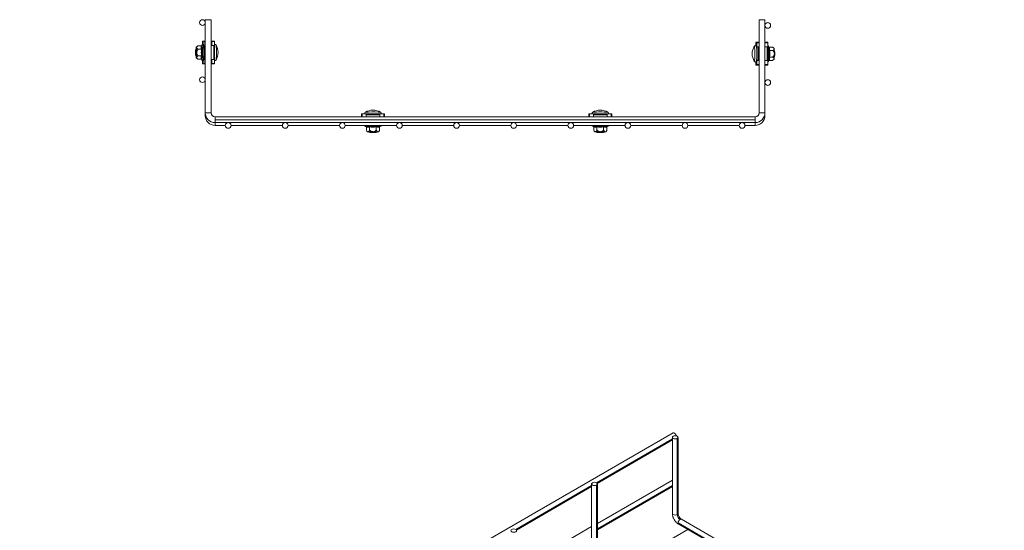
# Model space of a CAD drawing. Header units: millimetres. Extents: x -1743 to 1547, y -1424 to -128.
# Tile 6 of 9: x -1166 to -304, y -575 to -128. Entities that reach past the tile are written whole.
import ezdxf

# ---------------------------------------------------------------- set-up
doc = ezdxf.new("R2010")
doc.units = ezdxf.units.MM

msp = doc.modelspace()

# ---------------------------------------------------------------- linework, layer by layer
at = {"color": 7, "linetype": 'Continuous', "lineweight": 15}
for p, q in [((-1003.35, -128.1), (-1003.35, -209.6)), ((-998.35, -128.1), (-1003.35, -128.1)), ((-998.35, -209.6), (-998.35, -128.1)), ((-518.35, -209.6), (-518.35, -128.1)), ((-513.35, -128.1), (-518.35, -128.1)), ((-513.35, -128.1), (-513.35, -209.6)), ((-1011.23, -153.83), (-1011.78, -154.38)), ((-1010.11, -151.18), (-1011.23, -151.83)), ((-1011.15, -153.82), (-1011.21, -153.82)), ((-1010.1, -151.19), (-1009.87, -151.05)), ((-1006.94, -151.05), (-1009.87, -151.05)), ((-1006.58, -153.94), (-1009.51, -153.94)), ((-1006.42, -150.23), (-1006.67, -150.92)), ((-1005.78, -147.32), (-1005.78, -149.73)), ((-1005.74, -146.82), (-1004.71, -146.82)), ((-1004.71, -146.82), (-1003.35, -146.82)), ((-1004.67, -147.32), (-1004.67, -150.82)), ((-1004.67, -150.82), (-1004.67, -162.82)), ((-1004.67, -150.82), (-1003.67, -150.82)), ((-1003.67, -150.82), (-1003.67, -162.82)), ((-1003.35, -150.82), (-1003.67, -150.82)), ((-997.78, -146.82), (-998.35, -146.82)), ((-998.35, -150.82), (-997.98, -150.82)), ((-998.23, -151.32), (-998.23, -162.32)), ((-997.98, -150.82), (-995.88, -150.82)), ((-997.78, -146.82), (-995.29, -146.82)), ((-997.75, -147.32), (-997.75, -150.82)), ((-995.25, -147.32), (-997.75, -147.32)), ((-995.88, -150.82), (-995.88, -162.82)), ((-995.88, -150.82), (-995.24, -150.82)), ((-995.25, -147.32), (-995.25, -150.82)), ((-995.24, -162.82), (-995.24, -150.82)), ((-522.71, -151.31), (-522.72, -151.33)), ((-521.44, -150.9), (-521.44, -148.4)), ((-520.37, -147.9), (-521.4, -147.9)), ((-520.37, -147.9), (-518.35, -147.9)), ((-520.33, -148.4), (-520.33, -151.9)), ((-520.33, -163.9), (-520.33, -151.9)), ((-520.33, -151.9), (-519.33, -151.9)), ((-519.33, -163.9), (-519.33, -151.9)), ((-518.35, -151.9), (-519.33, -151.9)), ((-513.35, -147.9), (-510.95, -147.9)), ((-513.35, -151.9), (-511.54, -151.9)), ((-511.54, -163.9), (-511.54, -151.9)), ((-511.54, -151.9), (-510.9, -151.9)), ((-510.91, -151.9), (-510.91, -148.4)), ((-510.9, -163.9), (-510.9, -151.9)), ((-509.85, -152.48), (-510.27, -151.3)), ((-509.75, -152.13), (-506.82, -152.13)), ((-509.39, -155.02), (-506.45, -155.02)), ((-505.47, -152.91), (-506.59, -152.26)), ((-1011.78, -159.26), (-1011.23, -159.82)), ((-1011.23, -161.82), (-1010.08, -162.48)), ((-1011.21, -159.82), (-1011.15, -159.82)), ((-1009.87, -162.6), (-1010.07, -162.46)), ((-1006.94, -162.6), (-1009.87, -162.6)), ((-1006.58, -159.71), (-1009.51, -159.71)), ((-1006.67, -162.73), (-1006.42, -163.42)), ((-1006.42, -163.42), (-1006.37, -163.53)), ((-1003.67, -162.82), (-1004.67, -162.82)), ((-1004.67, -162.82), (-1004.67, -166.32)), ((-1003.35, -162.82), (-1003.67, -162.82)), ((-997.98, -162.82), (-998.35, -162.82)), ((-997.98, -162.82), (-995.88, -162.82)), ((-997.75, -166.32), (-997.75, -162.82)), ((-995.88, -162.82), (-995.24, -162.82)), ((-995.25, -166.32), (-995.25, -162.82)), ((-993.96, -163.37), (-993.99, -163.41)), ((-510.27, -164.5), (-509.86, -163.34)), ((-509.75, -163.68), (-506.82, -163.68)), ((-509.39, -160.79), (-506.45, -160.79)), ((-506.61, -163.56), (-505.47, -162.9)), ((-504.92, -155.46), (-505.18, -155.2)), ((-505.18, -160.6), (-504.92, -160.34)), ((-1005.78, -166.32), (-1005.78, -163.92)), ((-1005.74, -166.82), (-1004.71, -166.82)), ((-1003.35, -166.82), (-1004.71, -166.82)), ((-997.78, -166.82), (-998.35, -166.82)), ((-995.29, -166.82), (-997.78, -166.82)), ((-997.75, -166.32), (-995.25, -166.32)), ((-522.73, -164.44), (-522.71, -164.49)), ((-521.44, -167.4), (-521.44, -164.91)), ((-520.37, -167.9), (-521.4, -167.9)), ((-518.35, -167.9), (-520.37, -167.9)), ((-519.33, -163.9), (-520.33, -163.9)), ((-520.33, -167.4), (-520.33, -163.9)), ((-518.35, -163.9), (-519.33, -163.9)), ((-513.35, -163.9), (-511.54, -163.9)), ((-510.95, -167.9), (-513.35, -167.9)), ((-510.9, -163.9), (-511.54, -163.9)), ((-510.91, -167.4), (-510.91, -163.9)), ((-998.35, -209.6), (-1003.35, -209.6)), ((-1003.35, -209.6), (-1003.35, -212.1)), ((-521.85, -213.1), (-994.85, -213.1)), ((-994.85, -213.1), (-994.85, -215.6)), ((-866.57, -213.1), (-866.57, -210.64)), ((-862.57, -210.62), (-866.07, -210.62)), ((-850.57, -210.62), (-862.57, -210.62)), ((-862.57, -211.36), (-862.57, -210.62)), ((-850.57, -211.36), (-862.57, -211.36)), ((-862.57, -213.1), (-862.57, -211.36)), ((-850.57, -210.62), (-850.57, -211.36)), ((-847.07, -210.62), (-850.57, -210.62)), ((-850.57, -213.1), (-850.57, -211.36)), ((-846.57, -210.64), (-846.57, -213.1)), ((-667.51, -213.1), (-667.51, -210.64)), ((-667.01, -210.62), (-663.51, -210.62)), ((-651.51, -210.62), (-663.51, -210.62)), ((-663.51, -211.36), (-663.51, -210.62)), ((-663.51, -213.1), (-663.51, -211.36)), ((-663.51, -211.36), (-651.51, -211.36)), ((-651.51, -210.62), (-651.51, -211.36)), ((-648.01, -210.62), (-651.51, -210.62)), ((-651.51, -213.1), (-651.51, -211.36)), ((-647.51, -210.64), (-647.51, -213.1)), ((-521.85, -215.6), (-521.85, -213.1)), ((-513.35, -209.6), (-518.35, -209.6)), ((-513.35, -209.6), (-513.35, -212.1)), ((-994.85, -215.6), (-994.85, -218.1)), ((-994.85, -215.6), (-521.85, -215.6)), ((-994.85, -218.1), (-521.85, -218.1)), ((-994.85, -218.1), (-994.85, -220.6)), ((-994.85, -218.1), (-521.85, -218.1)), ((-994.85, -220.6), (-985.85, -220.6)), ((-980.85, -220.6), (-935.85, -220.6)), ((-930.85, -220.6), (-885.85, -220.6)), ((-880.85, -220.6), (-835.85, -220.6)), ((-863.28, -221.42), (-862.58, -221.67)), ((-862.34, -222.02), (-862.34, -224.96)), ((-859.46, -221.86), (-859.46, -224.8)), ((-853.68, -221.86), (-853.68, -224.8)), ((-850.8, -222.02), (-850.8, -224.96)), ((-850.56, -221.67), (-849.86, -221.42)), ((-830.85, -220.6), (-785.85, -220.6)), ((-780.85, -220.6), (-735.85, -220.6)), ((-730.85, -220.6), (-685.85, -220.6)), ((-680.85, -220.6), (-635.85, -220.6)), ((-664.22, -221.42), (-663.53, -221.67)), ((-663.29, -222.02), (-663.29, -224.96)), ((-660.4, -221.86), (-660.4, -224.8)), ((-654.63, -221.86), (-654.63, -224.8)), ((-651.74, -222.02), (-651.74, -224.96)), ((-651.5, -221.67), (-650.8, -221.42)), ((-630.85, -220.6), (-585.85, -220.6)), ((-580.85, -220.6), (-535.85, -220.6)), ((-530.85, -220.6), (-521.85, -220.6)), ((-521.85, -218.1), (-521.85, -215.6)), ((-521.85, -220.6), (-521.85, -218.1)), ((-862.29, -225.06), (-861.57, -226.3)), ((-859.57, -226.27), (-859.57, -226.3)), ((-859.57, -226.3), (-859.01, -226.86)), ((-854.13, -226.86), (-853.57, -226.3)), ((-853.57, -226.3), (-853.57, -226.27)), ((-851.57, -226.3), (-850.85, -225.05)), ((-663.23, -225.06), (-662.51, -226.3)), ((-660.51, -226.27), (-660.51, -226.3)), ((-660.51, -226.3), (-659.96, -226.86)), ((-655.07, -226.86), (-654.51, -226.3)), ((-654.51, -226.3), (-654.51, -226.27)), ((-652.51, -226.3), (-651.79, -225.05)), ((-593.83, -489.83), (-1165.88, -819.99)), ((-660.24, -533.93), (-594.38, -495.92)), ((-594.38, -493.63), (-594.38, -560.18)), ((-590.11, -561.2), (-590.11, -494.65)), ((-589.38, -560.18), (-589.38, -493.63)), ((-665.09, -534.44), (-665.09, -600.99)), ((-594.38, -530.98), (-660.09, -568.9)), ((-660.09, -600.99), (-660.09, -534.44)), ((-730.96, -574.74), (-665.09, -536.73)), ((-660.82, -602.01), (-660.82, -535.46)), ((-660.09, -574.67), (-594.38, -536.75)), ((-303.76, -728.48), (-586.38, -565.37)), ((-665.09, -571.79), (-730.8, -609.71)), ((-580.97, -574.27), (-646.68, -612.19)), ((-588.88, -569.7), (-308.76, -731.37))]:
    msp.add_line(p, q, dxfattribs=at)
at = {"color": 8, "linetype": 'Continuous', "lineweight": 15}
for p, q in [((-1003.35, -147.32), (-1004.67, -147.32)), ((-998.23, -151.32), (-998.35, -151.32)), ((-518.35, -148.4), (-520.33, -148.4)), ((-510.91, -148.4), (-513.35, -148.4)), ((-998.35, -162.32), (-998.23, -162.32)), ((-1004.67, -166.32), (-1003.35, -166.32)), ((-520.33, -167.4), (-518.35, -167.4)), ((-513.35, -167.4), (-510.91, -167.4)), ((-1002.97, -212.1), (-1003.35, -212.1)), ((-866.07, -210.62), (-866.07, -213.1)), ((-847.07, -213.1), (-847.07, -210.62)), ((-667.01, -210.62), (-667.01, -213.1)), ((-648.01, -213.1), (-648.01, -210.62)), ((-513.35, -212.1), (-513.72, -212.1)), ((-660.82, -533.42), (-594.38, -495.07)), ((-731.53, -574.23), (-665.09, -535.88)), ((-660.09, -573.83), (-594.38, -535.9)), ((-589.4, -568.55), (-308.03, -730.94))]:
    msp.add_line(p, q, dxfattribs=at)
at = {"color": 7, "linetype": 'Continuous', "lineweight": 15, "flags": 128}
for points in [[(-1011.89, -155.09), (-1011.83, -154.56), (-1011.76, -154.38), (-1011.69, -154.56), (-1011.64, -155.09), (-1011.6, -155.89), (-1011.58, -156.82), (-1011.6, -157.76), (-1011.64, -158.55), (-1011.69, -159.08), (-1011.76, -159.27), (-1011.83, -159.08), (-1011.89, -158.55), (-1011.93, -157.76), (-1011.94, -156.82), (-1011.93, -155.89), (-1011.89, -155.09)], [(-1011.03, -152.49), (-1011.07, -152.2), (-1011.12, -151.99), (-1011.16, -151.87), (-1011.21, -151.82), (-1011.26, -151.87), (-1011.3, -151.99), (-1011.35, -152.2), (-1011.39, -152.49)], [(-1011.28, -153.89), (-1011.25, -153.77), (-1011.17, -153.77), (-1011.1, -154.14), (-1011.04, -154.83), (-1011, -155.76), (-1010.98, -156.82)], [(-1011.23, -153.83), (-1011.15, -153.93), (-1011.08, -154.37), (-1011.03, -155.1), (-1011, -156.05), (-1010.99, -157.09), (-1011.01, -158.09), (-1011.05, -158.94), (-1011.12, -159.54), (-1011.19, -159.81), (-1011.23, -159.82)], [(-1006.34, -150.09), (-1006.35, -150.1), (-1006.42, -150.23)], [(-997.98, -150.82), (-998.03, -150.83), (-998.08, -150.86), (-998.12, -150.91), (-998.16, -150.97), (-998.19, -151.05), (-998.22, -151.13), (-998.23, -151.23), (-998.23, -151.32)], [(-993.99, -150.24), (-993.97, -150.26), (-993.96, -150.28)], [(-1011.39, -161.15), (-1011.35, -161.44), (-1011.3, -161.65), (-1011.26, -161.78), (-1011.21, -161.82), (-1011.16, -161.78), (-1011.12, -161.65), (-1011.07, -161.44), (-1011.03, -161.15)], [(-1010.98, -156.82), (-1011, -157.88), (-1011.04, -158.82), (-1011.1, -159.51), (-1011.17, -159.88), (-1011.25, -159.88), (-1011.28, -159.76)], [(-998.23, -162.32), (-998.23, -162.42), (-998.22, -162.51), (-998.19, -162.6), (-998.16, -162.68), (-998.12, -162.74), (-998.08, -162.79), (-998.03, -162.81), (-997.98, -162.82)], [(-849.86, -221.42), (-849.85, -221.39), (-850.12, -221.34), (-850.74, -221.3), (-851.67, -221.26), (-852.87, -221.23), (-854.27, -221.2), (-855.79, -221.19), (-857.35, -221.19), (-858.87, -221.2), (-860.27, -221.23), (-861.47, -221.26), (-862.4, -221.3), (-863.02, -221.34), (-863.29, -221.39)], [(-664.25, -221.41), (-664.24, -221.41), (-664.22, -221.42)], [(-650.8, -221.42), (-650.79, -221.41), (-650.78, -221.41)], [(-860.9, -226.22), (-861.19, -226.24), (-861.4, -226.26), (-861.53, -226.28), (-861.57, -226.3), (-861.53, -226.32), (-861.4, -226.34), (-861.19, -226.36), (-860.9, -226.38)], [(-859.54, -226.33), (-859.62, -226.32), (-859.62, -226.28), (-859.25, -226.25), (-858.56, -226.22), (-857.63, -226.21), (-856.57, -226.2), (-855.51, -226.21), (-854.58, -226.22), (-853.89, -226.25), (-853.52, -226.28), (-853.52, -226.32), (-853.6, -226.33)], [(-854.84, -226.8), (-854.31, -226.82), (-854.12, -226.85), (-854.31, -226.88), (-854.84, -226.91), (-855.63, -226.92), (-856.57, -226.93), (-857.51, -226.92), (-858.3, -226.91), (-858.83, -226.88), (-859.02, -226.85), (-858.83, -226.82), (-858.3, -226.8), (-857.51, -226.78), (-856.57, -226.78), (-855.63, -226.78), (-854.84, -226.8)], [(-852.24, -226.38), (-851.95, -226.36), (-851.74, -226.34), (-851.61, -226.32), (-851.57, -226.3), (-851.61, -226.28), (-851.74, -226.26), (-851.95, -226.24), (-852.24, -226.22)], [(-661.84, -226.22), (-662.13, -226.24), (-662.34, -226.26), (-662.47, -226.28), (-662.51, -226.3), (-662.47, -226.32), (-662.34, -226.34), (-662.13, -226.36), (-661.84, -226.38)], [(-660.49, -226.33), (-660.57, -226.32), (-660.57, -226.28), (-660.2, -226.25), (-659.51, -226.22), (-658.57, -226.21), (-657.51, -226.2)], [(-659.24, -226.91), (-659.77, -226.88), (-659.96, -226.85), (-659.77, -226.82), (-659.24, -226.8), (-658.45, -226.78), (-657.51, -226.78), (-656.58, -226.78), (-655.78, -226.8), (-655.25, -226.82), (-655.07, -226.85), (-655.25, -226.88), (-655.78, -226.91), (-656.58, -226.92), (-657.51, -226.93), (-658.45, -226.92), (-659.24, -226.91)], [(-657.51, -226.2), (-656.45, -226.21), (-655.52, -226.22), (-654.83, -226.25), (-654.46, -226.28), (-654.46, -226.32), (-654.54, -226.33)], [(-653.18, -226.38), (-652.89, -226.36), (-652.68, -226.34), (-652.56, -226.32), (-652.51, -226.3), (-652.56, -226.28), (-652.68, -226.26), (-652.89, -226.24), (-653.18, -226.22)], [(-590.91, -492.3), (-590.95, -492.16), (-591.33, -491.27), (-591.91, -490.5), (-592.58, -489.95), (-593.26, -489.72), (-593.83, -489.83)], [(-590.11, -494.65), (-590.92, -494.96), (-591.88, -495.07), (-592.83, -494.96), (-593.64, -494.65), (-594.19, -494.18), (-594.38, -493.63), (-594.19, -493.08), (-593.64, -492.61)], [(-593.64, -492.61), (-592.83, -492.29), (-591.88, -492.18), (-590.92, -492.29), (-590.11, -492.61), (-589.57, -493.08), (-589.38, -493.63), (-589.57, -494.18), (-590.11, -494.65)], [(-660.82, -535.46), (-661.63, -535.77), (-662.59, -535.88), (-663.54, -535.77), (-664.35, -535.46), (-664.9, -534.99), (-665.09, -534.44), (-664.9, -533.89), (-664.35, -533.42)], [(-664.35, -533.42), (-663.54, -533.11), (-662.59, -533), (-661.63, -533.11), (-660.82, -533.42), (-660.28, -533.89), (-660.09, -534.44), (-660.28, -534.99), (-660.82, -535.46)], [(-731.53, -576.27), (-732.34, -576.58), (-733.3, -576.69), (-734.25, -576.58), (-735.07, -576.27), (-735.61, -575.8), (-735.8, -575.25), (-735.61, -574.7), (-735.07, -574.23)], [(-735.07, -574.23), (-734.25, -573.92), (-733.3, -573.81), (-732.34, -573.92), (-731.53, -574.23), (-730.99, -574.7), (-730.8, -575.25), (-730.99, -575.8), (-731.53, -576.27)]]:
    msp.add_lwpolyline(points, dxfattribs=at)
at = {"color": 8, "linetype": 'Continuous', "lineweight": 15, "flags": 128}
for points in [[(-1005.83, -156.82), (-1005.84, -155.27), (-1005.88, -153.8), (-1005.95, -152.49), (-1006.03, -151.42), (-1006.13, -150.64), (-1006.24, -150.19), (-1006.34, -150.09)], [(-522.71, -164.49), (-522.69, -164.51), (-522.58, -164.47), (-522.47, -164.07), (-522.37, -163.34), (-522.29, -162.32), (-522.22, -161.05), (-522.18, -159.62), (-522.16, -158.1), (-522.17, -156.56), (-522.21, -155.1), (-522.27, -153.79), (-522.35, -152.7), (-522.44, -151.89), (-522.55, -151.4), (-522.66, -151.27), (-522.71, -151.31)], [(-1006.37, -163.53), (-1006.35, -163.55), (-1006.24, -163.46), (-1006.13, -163.01), (-1006.03, -162.23), (-1005.95, -161.15), (-1005.88, -159.85), (-1005.84, -158.38), (-1005.83, -156.82)], [(-510.1, -163.48), (-510.18, -164.09), (-510.27, -164.5)], [(-863.29, -221.39), (-863.29, -221.39), (-863.27, -221.42)], [(-590.11, -561.2), (-590.92, -561.52), (-591.88, -561.63), (-592.83, -561.52), (-593.64, -561.2), (-594.19, -560.74), (-594.38, -560.18)], [(-589.38, -560.18), (-589.57, -560.74), (-590.11, -561.2)]]:
    msp.add_lwpolyline(points, dxfattribs=at)
at = {"color": 7, "linetype": 'Continuous', "lineweight": 15}
for centre, radius, start, end in [((-1005.85, -130.6), 2.5, 0, 180), ((-1005.85, -130.6), 2.5, 180, 0), ((-510.85, -133.1), 2.5, 0, 180), ((-510.85, -133.1), 2.5, 180, 0), ((-988.93, -155.03), 22.61, 173.55636, 177.7026), ((-1051.21, -156.35), 40.36, 359.33368, 5.48863), ((-1004.04, -147.2), 1.75, 167.57694, 184.09118), ((-1006.42, -147.2), 1.75, 355.92251, 12.42296), ((-999.49, -147.2), 1.75, 355.92251, 12.42296), ((-996.99, -147.2), 1.74, 355.90016, 12.44531), ((-1005.1, -156.82), 12.92, 329.35261, 30.64739), ((-511.59, -157.9), 12.92, 149.35261, 210.64739), ((-519.7, -148.28), 1.74, 167.56974, 184.08819), ((-568.04, -157.94), 47.64, 353.00468, 7.17044), ((-522.08, -148.28), 1.75, 355.91792, 12.42755), ((-512.66, -148.28), 1.75, 355.91792, 12.42755), ((-544.14, -156.63), 34.28, 357.87345, 8.93672), ((-506.63, -153.55), 1.33, 359.16172, 29.00856), ((-545.48, -157.43), 40.36, 359.33396, 5.48914), ((-988.93, -158.62), 22.61, 182.2974, 186.44364), ((-1051.21, -157.29), 40.36, 354.51137, 0.66632), ((-563.44, -158.62), 53.56, 354.79161, 0.76932), ((-506.63, -162.25), 1.33, 330.99116, 0.83977), ((-545.48, -158.37), 40.36, 354.51076, 0.66614), ((-519.57, -157.9), 14.85, 350.54872, 9.45128), ((-1004.04, -166.45), 1.75, 175.90882, 192.42306), ((-1006.42, -166.45), 1.75, 347.57704, 4.07749), ((-999.49, -166.45), 1.75, 347.57704, 4.07749), ((-996.99, -166.45), 1.74, 347.55469, 4.09984), ((-519.7, -167.53), 1.74, 175.91181, 192.43026), ((-522.08, -167.53), 1.75, 347.57245, 4.08208), ((-512.66, -167.53), 1.75, 347.57245, 4.08208), ((-1005.85, -180.6), 2.5, 0, 180), ((-1005.85, -180.6), 2.5, 180, 0), ((-510.85, -183.1), 2.5, 0, 180), ((-510.85, -183.1), 2.5, 180, 0), ((-994.85, -209.6), 8.5, 180, 270), ((-994.85, -212.1), 8.5, 180, 270), ((-994.85, -209.6), 3.5, 180, 270), ((-866.19, -214.63), 4.01, 88.21608, 95.36864), ((-856.57, -220.18), 12.92, 59.14278, 120.85722), ((-846.94, -214.63), 4.01, 84.6308, 91.78448), ((-667.14, -214.63), 4.01, 88.21608, 95.36864), ((-657.51, -220.18), 12.92, 59.14278, 120.85722), ((-647.89, -214.63), 4.01, 84.63136, 91.78392), ((-521.85, -209.6), 8.5, 270, 0), ((-521.85, -209.6), 3.5, 270, 0), ((-521.85, -212.1), 8.5, 270, 0), ((-983.35, -220.6), 2.5, 0, 180), ((-983.35, -220.6), 2.5, 180, 0), ((-933.35, -220.6), 2.5, 0, 180), ((-933.35, -220.6), 2.5, 180, 0), ((-883.35, -220.6), 2.5, 0, 180), ((-883.35, -220.6), 2.5, 180, 0), ((-833.35, -220.6), 2.5, 0, 180), ((-833.35, -220.6), 2.5, 180, 0), ((-783.35, -220.6), 2.5, 0, 180), ((-783.35, -220.6), 2.5, 180, 0), ((-733.35, -220.6), 2.5, 0, 180), ((-733.35, -220.6), 2.5, 180, 0), ((-683.35, -220.6), 2.5, 0, 180), ((-683.35, -220.6), 2.5, 180, 0), ((-633.35, -220.6), 2.5, 0, 180), ((-633.35, -220.6), 2.5, 180, 0), ((-583.35, -220.6), 2.5, 0, 180), ((-583.35, -220.6), 2.5, 180, 0), ((-533.35, -220.6), 2.5, 0, 180), ((-533.35, -220.6), 2.5, 180, 0), ((-857.04, -320.01), 93.87, 89.71165, 92.35526), ((-858.45, -176.03), 50.4, 267.21586, 268.8727), ((-856.4, -271.63), 45.44, 87.54457, 94.00484), ((-856.1, -320.01), 93.87, 87.64474, 90.28835), ((-854.19, -228.54), 2.33, 74.58462, 96.39025), ((-854.69, -176.04), 50.4, 271.12723, 272.7842), ((-657.99, -320.01), 93.87, 89.71165, 92.35526), ((-659.4, -176.04), 50.4, 267.2158, 268.87277), ((-657.51, -256.64), 30.49, 84.35622, 95.64378), ((-657.04, -320.01), 93.87, 87.64474, 90.28835), ((-655.63, -176.04), 50.4, 271.12723, 272.7842), ((-584.74, -560.96), 5.38, 182.60233, 237.39823), ((-585.56, -568.73), 3.84, 122.60296, 177.39704)]:
    msp.add_arc(centre, radius, start, end, dxfattribs=at)
at = {"color": 8, "linetype": 'Continuous', "lineweight": 15}
for centre, radius, start, end in [((-1037.03, -156.82), 43.56, 351.35438, 8.63414), ((-856.32, -311.3), 102.44, 87.51484, 93.85013), ((-851.56, -218.45), 9.51, 80.20907, 91.89029), ((-657.5, -293.63), 84.8, 85.5317, 94.49073), ((-659.56, -262.34), 41.2, 87.15865, 96.53668), ((-655.99, -278.15), 56.98, 84.75788, 91.53368), ((-588.2, -568.7), 1.21, 173.18476, 235.50715), ((-586.9, -566.51), 1.26, 65.69459, 125.60727)]:
    msp.add_arc(centre, radius, start, end, dxfattribs=at)
at = {"color": 7, "linetype": 'Continuous', "lineweight": 15}
for points, knots in [([(-1009.87, -151.05), (-1010.24, -151.31), (-1010.82, -151.7), (-1011.05, -152.24), (-1011.03, -152.45), (-1011.03, -152.49)], [0, 0, 0, 0, 0.599178, 0.927939, 1, 1, 1, 1]), ([(-1011.03, -152.49), (-1010.98, -152.63), (-1010.87, -153.01), (-1010.28, -153.5), (-1009.74, -153.81), (-1009.51, -153.94)], [0, 0, 0, 0, 0.25911, 0.68679, 1, 1, 1, 1]), ([(-1009.51, -153.94), (-1009.61, -154.06), (-1010.06, -154.59), (-1010.62, -155.48), (-1010.84, -156.4), (-1010.84, -156.78), (-1010.85, -156.82)], [0, 0, 0, 0, 0.147874, 0.64654, 0.959243, 1, 1, 1, 1]), ([(-1006.58, -153.94), (-1006.77, -153.46), (-1007.15, -152.49), (-1007.01, -151.53), (-1006.94, -151.05)], [0, 0, 0, 0, 0.500007, 1, 1, 1, 1]), ([(-1006.94, -151.05), (-1006.9, -151.05), (-1006.82, -151.04), (-1006.71, -150.97), (-1006.62, -150.88), (-1006.58, -150.8), (-1006.57, -150.76), (-1006.57, -150.76)], [0, 0, 0, 0, 0.236099, 0.471316, 0.732452, 0.992123, 1, 1, 1, 1]), ([(-1006.58, -159.71), (-1006.71, -158.75), (-1006.97, -156.82), (-1006.71, -154.9), (-1006.58, -153.94)], [0, 0, 0, 0, 0.500788, 1, 1, 1, 1]), ([(-1006.57, -150.76), (-1006.65, -151.27), (-1006.77, -152), (-1006.54, -153.01), (-1006.31, -153.51), (-1006.18, -153.79)], [0, 0, 0, 0, 0.499728, 0.714796, 1, 1, 1, 1]), ([(-1006.58, -153.94), (-1006.54, -153.93), (-1006.46, -153.93), (-1006.34, -153.9), (-1006.25, -153.85), (-1006.2, -153.81), (-1006.18, -153.79), (-1006.18, -153.79)], [0, 0, 0, 0, 0.236158, 0.471405, 0.732449, 0.992132, 1, 1, 1, 1]), ([(-1006.18, -153.79), (-1006.33, -154.8), (-1006.54, -156.24), (-1006.44, -158.28), (-1006.28, -159.28), (-1006.18, -159.86)], [0, 0, 0, 0, 0.499, 0.714437, 1, 1, 1, 1]), ([(-1004.75, -156.82), (-1004.75, -156.57), (-1004.75, -155.84), (-1004.77, -154.64), (-1004.82, -153.32), (-1004.88, -152.17), (-1004.96, -151.22), (-1005.08, -150.51), (-1005.13, -150.19), (-1005.36, -149.87), (-1005.62, -149.71), (-1005.93, -149.71), (-1006.08, -149.79), (-1006.15, -149.83)], [0, 0, 0, 0, 0.067844, 0.197524, 0.327484, 0.45771, 0.588563, 0.721109, 0.861199, 0.90179, 0.936796, 0.96969, 1, 1, 1, 1]), ([(-993.92, -150.38), (-993.94, -150.34), (-993.98, -150.23), (-994.15, -149.99), (-994.47, -149.78), (-994.87, -149.69), (-995.12, -149.77), (-995.25, -149.81)], [0, 0, 0, 0, 0.153387, 0.377957, 0.578559, 0.785767, 1, 1, 1, 1]), ([(-520.81, -151.74), (-520.83, -151.65), (-520.86, -151.5), (-521, -151.23), (-521.24, -150.97), (-521.6, -150.8), (-522, -150.79), (-522.34, -150.92), (-522.58, -151.12), (-522.7, -151.28), (-522.73, -151.36), (-522.74, -151.39)], [0, 0, 0, 0, 0.1865018, 0.3161004, 0.4337855, 0.546111, 0.6603946, 0.7680661, 0.8612881, 0.9549134, 1, 1, 1, 1]), ([(-510.16, -151.77), (-510.17, -151.73), (-510.21, -151.43), (-510.24, -151.27), (-510.47, -150.95), (-510.7, -150.8), (-510.86, -150.81), (-510.91, -150.81)], [0, 0, 0, 0, 0.085883, 0.631311, 0.789341, 0.925625, 1, 1, 1, 1]), ([(-510.03, -152), (-510.01, -152.01), (-509.97, -152.06), (-509.87, -152.12), (-509.79, -152.12), (-509.75, -152.13)], [0, 0, 0, 0, 0.240923, 0.619685, 1, 1, 1, 1]), ([(-509.74, -154.87), (-509.67, -154.37), (-509.56, -153.66), (-509.71, -152.85), (-509.83, -152.56), (-509.87, -152.49)], [0, 0, 0, 0, 0.635205, 0.908573, 1, 1, 1, 1]), ([(-509.75, -152.13), (-509.56, -152.61), (-509.17, -153.57), (-509.32, -154.53), (-509.39, -155.02)], [0, 0, 0, 0, 0.499996, 1, 1, 1, 1]), ([(-509.74, -160.94), (-509.6, -159.93), (-509.39, -158.49), (-509.49, -156.45), (-509.65, -155.44), (-509.74, -154.87)], [0, 0, 0, 0, 0.498998, 0.714441, 1, 1, 1, 1]), ([(-509.39, -155.02), (-509.43, -155.01), (-509.51, -155.01), (-509.61, -154.98), (-509.69, -154.93), (-509.73, -154.89), (-509.74, -154.87), (-509.74, -154.87)], [0, 0, 0, 0, 0.236151, 0.471384, 0.7325, 0.992068, 1, 1, 1, 1]), ([(-509.39, -155.02), (-509.26, -155.98), (-508.99, -157.9), (-509.26, -159.83), (-509.39, -160.79)], [0, 0, 0, 0, 0.500786, 1, 1, 1, 1]), ([(-505.3, -153.57), (-505.34, -153.43), (-505.46, -153.06), (-506.05, -152.57), (-506.59, -152.26), (-506.82, -152.13)], [0, 0, 0, 0, 0.259137, 0.686787, 1, 1, 1, 1]), ([(-506.45, -155.02), (-506.08, -154.76), (-505.51, -154.36), (-505.28, -153.83), (-505.3, -153.61), (-505.3, -153.57)], [0, 0, 0, 0, 0.599192, 0.927964, 1, 1, 1, 1]), ([(-505.12, -157.9), (-505.15, -157.61), (-505.22, -156.85), (-505.76, -155.88), (-506.25, -155.27), (-506.45, -155.02)], [0, 0, 0, 0, 0.272206, 0.699149, 1, 1, 1, 1]), ([(-1009.51, -159.71), (-1009.94, -159.97), (-1010.62, -160.36), (-1010.98, -160.9), (-1011.02, -161.11), (-1011.03, -161.15)], [0, 0, 0, 0, 0.599201, 0.927954, 1, 1, 1, 1]), ([(-1011.03, -161.15), (-1011.02, -161.29), (-1011, -161.67), (-1010.53, -162.16), (-1010.07, -162.47), (-1009.87, -162.6)], [0, 0, 0, 0, 0.2591176, 0.6867907, 1, 1, 1, 1]), ([(-1010.85, -156.82), (-1010.82, -157.12), (-1010.74, -157.88), (-1010.21, -158.85), (-1009.71, -159.46), (-1009.51, -159.71)], [0, 0, 0, 0, 0.272207, 0.699161, 1, 1, 1, 1]), ([(-1006.94, -162.6), (-1007.01, -162.12), (-1007.15, -161.15), (-1006.77, -160.19), (-1006.58, -159.71)], [0, 0, 0, 0, 0.499993, 1, 1, 1, 1]), ([(-1006.57, -162.89), (-1006.57, -162.89), (-1006.58, -162.85), (-1006.62, -162.77), (-1006.71, -162.67), (-1006.82, -162.61), (-1006.9, -162.6), (-1006.94, -162.6)], [0, 0, 0, 0, 0.007877, 0.267548, 0.528684, 0.763901, 1, 1, 1, 1]), ([(-1006.18, -159.86), (-1006.39, -160.35), (-1006.69, -161.07), (-1006.72, -162.09), (-1006.62, -162.6), (-1006.57, -162.89)], [0, 0, 0, 0, 0.499734, 0.714806, 1, 1, 1, 1]), ([(-1006.58, -159.71), (-1006.54, -159.71), (-1006.46, -159.72), (-1006.34, -159.75), (-1006.25, -159.8), (-1006.2, -159.83), (-1006.18, -159.86), (-1006.18, -159.86)], [0, 0, 0, 0, 0.236158, 0.471405, 0.732449, 0.992132, 1, 1, 1, 1]), ([(-1006.28, -163.69), (-1006.22, -163.75), (-1006.12, -163.86), (-1005.82, -163.96), (-1005.53, -163.89), (-1005.34, -163.74), (-1005.22, -163.58), (-1005.14, -163.37), (-1005.05, -163.03), (-1004.96, -162.4), (-1004.88, -161.44), (-1004.81, -160.25), (-1004.77, -158.92), (-1004.75, -157.75), (-1004.75, -157.04), (-1004.75, -156.82)], [0, 0, 0, 0, 0.035064, 0.067717, 0.101905, 0.130297, 0.16147, 0.21123, 0.303939, 0.428963, 0.561241, 0.689224, 0.816072, 0.942524, 1, 1, 1, 1]), ([(-995.25, -163.82), (-995.2, -163.85), (-995.04, -163.93), (-994.7, -163.93), (-994.36, -163.81), (-994.12, -163.61), (-993.98, -163.42), (-993.94, -163.32), (-993.92, -163.27)], [0, 0, 0, 0, 0.093873, 0.301217, 0.49808, 0.667599, 0.836962, 1, 1, 1, 1]), ([(-510.91, -165.01), (-510.82, -165), (-510.64, -164.98), (-510.45, -164.82), (-510.33, -164.66), (-510.25, -164.45), (-510.17, -164.1), (-510.1, -163.74), (-510.07, -163.4), (-510.07, -163.37)], [0, 0, 0, 0, 0.086003, 0.162964, 0.247442, 0.382322, 0.633596, 0.972459, 1, 1, 1, 1]), ([(-509.75, -163.68), (-509.79, -163.68), (-509.87, -163.69), (-509.97, -163.74), (-510.01, -163.79), (-510.03, -163.81)], [0, 0, 0, 0, 0.380315, 0.759077, 1, 1, 1, 1]), ([(-509.92, -163.32), (-509.8, -163.02), (-509.6, -162.51), (-509.59, -161.71), (-509.69, -161.22), (-509.74, -160.94)], [0, 0, 0, 0, 0.365253, 0.638145, 1, 1, 1, 1]), ([(-509.39, -160.79), (-509.32, -161.27), (-509.17, -162.23), (-509.56, -163.19), (-509.75, -163.68)], [0, 0, 0, 0, 0.500001, 1, 1, 1, 1]), ([(-509.39, -160.79), (-509.43, -160.79), (-509.51, -160.8), (-509.61, -160.83), (-509.69, -160.87), (-509.73, -160.91), (-509.74, -160.93), (-509.74, -160.94)], [0, 0, 0, 0, 0.236151, 0.471384, 0.7325, 0.992068, 1, 1, 1, 1]), ([(-506.82, -163.68), (-506.38, -163.42), (-505.71, -163.02), (-505.35, -162.49), (-505.31, -162.27), (-505.3, -162.23)], [0, 0, 0, 0, 0.599174, 0.92795, 1, 1, 1, 1]), ([(-506.45, -160.79), (-506.35, -160.67), (-505.9, -160.13), (-505.34, -159.24), (-505.12, -158.33), (-505.12, -157.95), (-505.12, -157.9)], [0, 0, 0, 0, 0.147882, 0.646535, 0.959243, 1, 1, 1, 1]), ([(-505.3, -162.23), (-505.31, -162.09), (-505.33, -161.72), (-505.79, -161.23), (-506.26, -160.92), (-506.45, -160.79)], [0, 0, 0, 0, 0.259125, 0.686776, 1, 1, 1, 1]), ([(-522.78, -164.34), (-522.75, -164.39), (-522.71, -164.51), (-522.51, -164.76), (-522.18, -164.97), (-521.79, -165.03), (-521.42, -164.93), (-521.15, -164.74), (-520.98, -164.53), (-520.87, -164.31), (-520.81, -164.14), (-520.78, -163.99), (-520.77, -163.94)], [0, 0, 0, 0, 0.092938, 0.199854, 0.298477, 0.400008, 0.502546, 0.587538, 0.669472, 0.763974, 0.920749, 1, 1, 1, 1]), ([(-863.17, -209.08), (-863.2, -209.09), (-863.3, -209.14), (-863.48, -209.31), (-863.64, -209.6), (-863.69, -209.95), (-863.61, -210.28), (-863.48, -210.51), (-863.38, -210.59), (-863.34, -210.62)], [0, 0, 0, 0, 0.066603, 0.222354, 0.397995, 0.584204, 0.772763, 0.922992, 1, 1, 1, 1]), ([(-849.8, -210.62), (-849.74, -210.57), (-849.6, -210.44), (-849.48, -210.14), (-849.46, -209.79), (-849.56, -209.48), (-849.72, -209.25), (-849.88, -209.11), (-849.97, -209.07), (-850.01, -209.05)], [0, 0, 0, 0, 0.129345, 0.303122, 0.484065, 0.656505, 0.796657, 0.91892, 1, 1, 1, 1]), ([(-664.1, -209.07), (-664.15, -209.1), (-664.27, -209.16), (-664.47, -209.38), (-664.61, -209.68), (-664.63, -210.03), (-664.53, -210.34), (-664.39, -210.54), (-664.31, -210.61), (-664.29, -210.62)], [0, 0, 0, 0, 0.110369, 0.27068, 0.448362, 0.633378, 0.809701, 0.953017, 1, 1, 1, 1]), ([(-650.75, -210.62), (-650.7, -210.59), (-650.58, -210.49), (-650.44, -210.22), (-650.39, -209.87), (-650.47, -209.54), (-650.63, -209.29), (-650.8, -209.13), (-650.93, -209.06), (-650.98, -209.04), (-650.99, -209.03)], [0, 0, 0, 0, 0.088947, 0.253134, 0.427199, 0.603455, 0.743887, 0.865011, 0.972366, 1, 1, 1, 1]), ([(-863.6, -220.6), (-863.62, -220.63), (-863.68, -220.72), (-863.69, -220.92), (-863.63, -221.12), (-863.53, -221.27), (-863.42, -221.35), (-863.32, -221.41), (-863.27, -221.43), (-863.24, -221.43), (-863.24, -221.43)], [0, 0, 0, 0, 0.094046, 0.264602, 0.432151, 0.569509, 0.694696, 0.820489, 0.98473, 1, 1, 1, 1]), ([(-862.64, -221.64), (-862.12, -221.76), (-861.39, -221.93), (-860.38, -221.78), (-859.88, -221.59), (-859.6, -221.48)], [0, 0, 0, 0, 0.499736, 0.71481, 1, 1, 1, 1]), ([(-862.64, -221.64), (-862.63, -221.65), (-862.59, -221.66), (-862.51, -221.7), (-862.42, -221.79), (-862.36, -221.9), (-862.35, -221.98), (-862.34, -222.02)], [0, 0, 0, 0, 0.007877, 0.267522, 0.528581, 0.763817, 1, 1, 1, 1]), ([(-859.46, -221.86), (-859.94, -222.02), (-860.9, -222.34), (-861.86, -222.13), (-862.34, -222.02)], [0, 0, 0, 0, 0.499992, 1, 1, 1, 1]), ([(-859.6, -221.48), (-858.59, -221.63), (-857.15, -221.84), (-855.11, -221.74), (-854.11, -221.57), (-853.54, -221.48)], [0, 0, 0, 0, 0.500466, 0.715161, 1, 1, 1, 1]), ([(-859.6, -221.48), (-859.6, -221.48), (-859.58, -221.5), (-859.54, -221.54), (-859.5, -221.63), (-859.46, -221.74), (-859.46, -221.82), (-859.46, -221.86)], [0, 0, 0, 0, 0.007775, 0.26753, 0.528559, 0.763813, 1, 1, 1, 1]), ([(-853.68, -221.86), (-854.64, -222), (-856.57, -222.26), (-858.49, -222), (-859.46, -221.86)], [0, 0, 0, 0, 0.499212, 1, 1, 1, 1]), ([(-853.54, -221.48), (-853.54, -221.48), (-853.56, -221.5), (-853.6, -221.54), (-853.64, -221.63), (-853.68, -221.74), (-853.68, -221.82), (-853.68, -221.86)], [0, 0, 0, 0, 0.007775, 0.267532, 0.528564, 0.763805, 1, 1, 1, 1]), ([(-850.8, -222.02), (-851.28, -222.13), (-852.24, -222.34), (-853.2, -222.02), (-853.68, -221.86)], [0, 0, 0, 0, 0.50001, 1, 1, 1, 1]), ([(-853.54, -221.48), (-853.04, -221.65), (-852.33, -221.9), (-851.3, -221.86), (-850.79, -221.72), (-850.5, -221.64)], [0, 0, 0, 0, 0.499725, 0.714804, 1, 1, 1, 1]), ([(-850.8, -222.02), (-850.79, -221.98), (-850.78, -221.9), (-850.72, -221.79), (-850.63, -221.7), (-850.55, -221.66), (-850.5, -221.65), (-850.5, -221.64)], [0, 0, 0, 0, 0.236164, 0.471392, 0.732484, 0.992068, 1, 1, 1, 1]), ([(-849.91, -221.43), (-849.87, -221.42), (-849.82, -221.41), (-849.68, -221.33), (-849.55, -221.2), (-849.47, -221.01), (-849.45, -220.79), (-849.5, -220.66), (-849.53, -220.6)], [0, 0, 0, 0, 0.2316882, 0.3752385, 0.5211311, 0.6810646, 0.8465108, 1, 1, 1, 1]), ([(-664.54, -220.6), (-664.57, -220.64), (-664.62, -220.75), (-664.63, -220.95), (-664.58, -221.12), (-664.52, -221.19), (-664.5, -221.21)], [0, 0, 0, 0, 0.226212, 0.55687, 0.871096, 1, 1, 1, 1]), ([(-663.58, -221.64), (-663.07, -221.76), (-662.34, -221.93), (-661.32, -221.78), (-660.83, -221.59), (-660.55, -221.48)], [0, 0, 0, 0, 0.499736, 0.71481, 1, 1, 1, 1]), ([(-663.29, -222.02), (-663.29, -221.98), (-663.3, -221.9), (-663.36, -221.79), (-663.46, -221.7), (-663.54, -221.66), (-663.58, -221.65), (-663.58, -221.64)], [0, 0, 0, 0, 0.236175, 0.471414, 0.732475, 0.992123, 1, 1, 1, 1]), ([(-660.4, -221.86), (-660.88, -222.02), (-661.84, -222.34), (-662.81, -222.13), (-663.29, -222.02)], [0, 0, 0, 0, 0.49999, 1, 1, 1, 1]), ([(-660.55, -221.48), (-659.54, -221.63), (-658.1, -221.84), (-656.06, -221.74), (-655.05, -221.57), (-654.48, -221.48)], [0, 0, 0, 0, 0.4990002, 0.7144373, 1, 1, 1, 1]), ([(-660.4, -221.86), (-660.4, -221.82), (-660.41, -221.74), (-660.44, -221.63), (-660.49, -221.54), (-660.52, -221.5), (-660.55, -221.48), (-660.55, -221.48)], [0, 0, 0, 0, 0.236195, 0.471436, 0.732468, 0.992225, 1, 1, 1, 1]), ([(-654.63, -221.86), (-655.59, -222), (-657.51, -222.26), (-659.44, -222), (-660.4, -221.86)], [0, 0, 0, 0, 0.500788, 1, 1, 1, 1]), ([(-654.63, -221.86), (-654.62, -221.82), (-654.62, -221.74), (-654.59, -221.63), (-654.54, -221.54), (-654.5, -221.5), (-654.48, -221.48), (-654.48, -221.48)], [0, 0, 0, 0, 0.236195, 0.471436, 0.732468, 0.992225, 1, 1, 1, 1]), ([(-651.74, -222.02), (-652.22, -222.13), (-653.18, -222.34), (-654.15, -222.02), (-654.63, -221.86)], [0, 0, 0, 0, 0.50001, 1, 1, 1, 1]), ([(-654.48, -221.48), (-653.98, -221.65), (-653.27, -221.9), (-652.25, -221.86), (-651.74, -221.72), (-651.45, -221.64)], [0, 0, 0, 0, 0.499726, 0.714806, 1, 1, 1, 1]), ([(-651.45, -221.64), (-651.45, -221.65), (-651.49, -221.66), (-651.57, -221.7), (-651.66, -221.79), (-651.73, -221.9), (-651.74, -221.98), (-651.74, -222.02)], [0, 0, 0, 0, 0.007877, 0.267525, 0.528586, 0.763825, 1, 1, 1, 1]), ([(-650.61, -221.3), (-650.58, -221.28), (-650.51, -221.21), (-650.42, -221.04), (-650.4, -220.82), (-650.43, -220.66), (-650.47, -220.6), (-650.48, -220.6)], [0, 0, 0, 0, 0.1747, 0.435274, 0.707189, 0.974285, 1, 1, 1, 1]), ([(-862.34, -224.96), (-862.09, -225.35), (-861.69, -225.96), (-861.16, -226.22), (-860.94, -226.22), (-860.9, -226.22)], [0, 0, 0, 0, 0.599212, 0.927981, 1, 1, 1, 1]), ([(-860.9, -226.22), (-860.76, -226.19), (-860.39, -226.1), (-859.9, -225.54), (-859.59, -225.02), (-859.46, -224.8)], [0, 0, 0, 0, 0.259146, 0.686775, 1, 1, 1, 1]), ([(-859.46, -224.8), (-859.21, -225.01), (-858.6, -225.5), (-857.62, -226.04), (-856.86, -226.11), (-856.57, -226.14)], [0, 0, 0, 0, 0.300845, 0.727794, 1, 1, 1, 1]), ([(-856.57, -226.14), (-856.53, -226.14), (-856.14, -226.14), (-855.23, -225.92), (-854.34, -225.36), (-853.81, -224.91), (-853.68, -224.8)], [0, 0, 0, 0, 0.040757, 0.353458, 0.852123, 1, 1, 1, 1]), ([(-853.68, -224.8), (-853.43, -225.22), (-853.03, -225.87), (-852.49, -226.19), (-852.28, -226.22), (-852.24, -226.22)], [0, 0, 0, 0, 0.599195, 0.927955, 1, 1, 1, 1]), ([(-852.24, -226.22), (-852.1, -226.2), (-851.73, -226.15), (-851.24, -225.65), (-850.93, -225.17), (-850.8, -224.96)], [0, 0, 0, 0, 0.259112, 0.686776, 1, 1, 1, 1]), ([(-663.29, -224.96), (-663.03, -225.35), (-662.63, -225.96), (-662.1, -226.22), (-661.88, -226.22), (-661.84, -226.22)], [0, 0, 0, 0, 0.5992134, 0.9279809, 1, 1, 1, 1]), ([(-661.84, -226.22), (-661.7, -226.19), (-661.33, -226.1), (-660.84, -225.54), (-660.53, -225.02), (-660.4, -224.8)], [0, 0, 0, 0, 0.259142, 0.686775, 1, 1, 1, 1]), ([(-660.4, -224.8), (-660.28, -224.91), (-659.74, -225.36), (-658.85, -225.92), (-657.94, -226.14), (-657.56, -226.14), (-657.51, -226.14)], [0, 0, 0, 0, 0.147877, 0.646542, 0.959243, 1, 1, 1, 1]), ([(-657.51, -226.14), (-657.22, -226.11), (-656.46, -226.04), (-655.49, -225.5), (-654.88, -225.01), (-654.63, -224.8)], [0, 0, 0, 0, 0.2722064, 0.6991546, 1, 1, 1, 1]), ([(-654.63, -224.8), (-654.37, -225.22), (-653.97, -225.87), (-653.44, -226.19), (-653.22, -226.22), (-653.18, -226.22)], [0, 0, 0, 0, 0.599195, 0.927955, 1, 1, 1, 1]), ([(-653.18, -226.22), (-653.04, -226.2), (-652.67, -226.15), (-652.18, -225.65), (-651.87, -225.17), (-651.74, -224.96)], [0, 0, 0, 0, 0.259108, 0.686776, 1, 1, 1, 1]), ([(-594.37, -560.19), (-594.37, -560.22), (-594.4, -560.64), (-594.29, -561.48), (-594.08, -562.56), (-593.77, -563.55), (-593.38, -564.54), (-593.01, -565.22), (-592.8, -565.61)], [0, 0, 0, 0, 0.01951, 0.241596, 0.454543, 0.61082, 0.776271, 1, 1, 1, 1]), ([(-588.47, -563.11), (-588.64, -562.78), (-588.89, -562.32), (-589.13, -561.64), (-589.28, -561.11), (-589.37, -560.57), (-589.37, -560.31), (-589.37, -560.19)], [0, 0, 0, 0, 0.319013, 0.443204, 0.643901, 0.842845, 1, 1, 1, 1]), ([(-592.8, -565.61), (-592.49, -566.1), (-592.07, -566.78), (-591.34, -567.66), (-590.69, -568.35), (-589.86, -569.06), (-589.25, -569.51), (-588.91, -569.68), (-588.88, -569.69)], [0, 0, 0, 0, 0.288748, 0.401939, 0.588969, 0.780286, 0.983977, 1, 1, 1, 1]), ([(-586.39, -565.36), (-586.39, -565.36), (-586.52, -565.3), (-586.85, -565.06), (-587.28, -564.68), (-587.7, -564.23), (-588.1, -563.72), (-588.34, -563.32), (-588.47, -563.11)], [0, 0, 0, 0, 0.009504, 0.226555, 0.438671, 0.604261, 0.793859, 1, 1, 1, 1])]:
    msp.add_open_spline(points, degree=3, knots=knots, dxfattribs=at)

doc.saveas('drawing.dxf')
